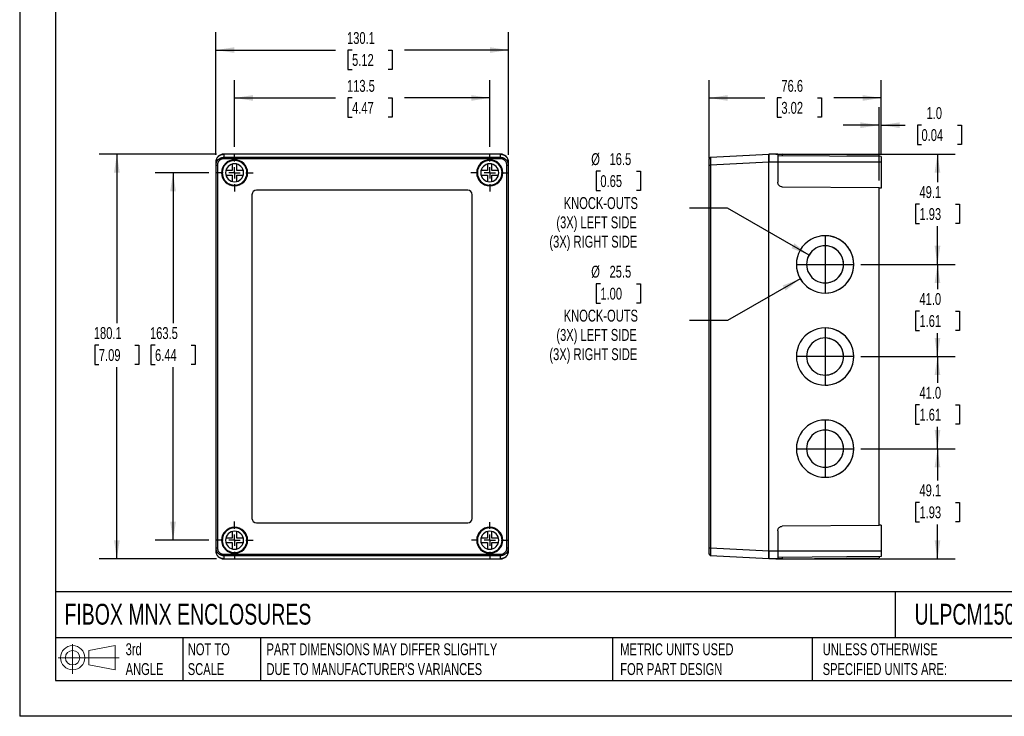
# Model space of a CAD drawing. Header units: millimetres. Extents: x 0 to 699, y 0 to 540.
# Tile 1 of 4: x 0 to 438, y 0 to 310. Entities that reach past the tile are written whole.
import ezdxf

# ---------------------------------------------------------------- set-up
doc = ezdxf.new("R2010")
doc.units = ezdxf.units.MM
doc.header["$LTSCALE"] = 2.5
doc.linetypes.add('CENTERX2', pattern=[20.32, 12.7, -2.54, 2.54, -2.54])
doc.layers.add('CENTER', color=40, linetype='CENTERX2')
doc.layers.add('DIMENSIONS', color=140, linetype='Continuous', lineweight=25)
doc.layers.add('TEXT', color=140, linetype='Continuous', lineweight=25)
doc.styles.add('SLDTEXTSTYLE0', font='TXT', dxfattribs={"width": 0.7})
doc.dimstyles.new('SLDDIMSTYLE0', dxfattribs={"dimtxt": 5.39502, "dimasz": 8.255, "dimexe": 0, "dimexo": 0.0625, "dimgap": 1.348755, "dimtad": 0, "dimtih": 1, "dimtoh": 1, "dimdec": 1, "dimrnd": 1e-09, "dimzin": 12, "dimdsep": 46, "dimtxsty": 'SLDTEXTSTYLE0', "dimsah": 1, "dimcen": 0.09, "dimadec": 0, "dimazin": 3, "dimtfac": 1, "dimtdec": 1, "dimtofl": 0, "dimtmove": 0, "dimatfit": 3, "dimfxl": 0, "dimfrac": 2, "dimtolj": 1, "dimtzin": 12, "dimarcsym": 0})
doc.dimstyles.new('SLDDIMSTYLE1', dxfattribs={"dimtxt": 5.39502, "dimasz": 8.255, "dimexe": 0, "dimexo": 0.0625, "dimgap": 1.348755, "dimtad": 0, "dimtih": 1, "dimtoh": 1, "dimdec": 1, "dimrnd": 1e-09, "dimzin": 4, "dimdsep": 46, "dimtxsty": 'SLDTEXTSTYLE0', "dimsah": 1, "dimcen": 0.09, "dimadec": 0, "dimazin": 1, "dimtfac": 1, "dimtdec": 1, "dimtofl": 0, "dimtmove": 0, "dimatfit": 3, "dimfxl": 0, "dimfrac": 2, "dimtolj": 1, "dimtzin": 12, "dimarcsym": 0})
doc.dimstyles.new('SLDDIMSTYLE2', dxfattribs={"dimtxt": 5.39502, "dimasz": 8.255, "dimexe": 0, "dimexo": 0.0625, "dimgap": 1.348755, "dimtad": 0, "dimtih": 1, "dimtoh": 1, "dimdec": 1, "dimrnd": 1e-09, "dimzin": 4, "dimdsep": 46, "dimtxsty": 'SLDTEXTSTYLE0', "dimsah": 1, "dimcen": 0.09, "dimadec": 0, "dimazin": 1, "dimtfac": 1, "dimtdec": 1, "dimtmove": 0, "dimatfit": 0, "dimfxl": 0, "dimfrac": 2, "dimtolj": 1, "dimtzin": 12, "dimarcsym": 0})
doc.dimstyles.new('SLDDIMSTYLE3', dxfattribs={"dimtxt": 5.39502, "dimasz": 8.255, "dimexe": 0, "dimexo": 0.0625, "dimgap": 1.348755, "dimtad": 0, "dimtih": 1, "dimtoh": 1, "dimdec": 1, "dimrnd": 1e-09, "dimzin": 12, "dimdsep": 46, "dimtxsty": 'SLDTEXTSTYLE0', "dimsah": 1, "dimcen": 0, "dimadec": 0, "dimazin": 3, "dimtfac": 1, "dimtdec": 1, "dimtofl": 0, "dimtmove": 0, "dimatfit": 3, "dimfxl": 0, "dimfrac": 2, "dimtolj": 1, "dimtzin": 12, "dimarcsym": 0})

# ---------------------------------------------------------------- blocks, each defined once
blk = doc.blocks.new('Block11')
at = {"color": 7, "linetype": 'Continuous', "lineweight": 18}
for p, q in [((6.47, 13.28), (6.47, 0)), ((13.7, 10.42), (25.44, 12.58)), ((13.7, 3.99), (13.7, 10.42)), ((25.44, 12.58), (25.44, 1.83)), ((0, 7.2), (27.18, 7.2)), ((13.7, 3.99), (25.44, 1.83))]:
    blk.add_line(p, q, dxfattribs=at)
for radius in [5.38, 3.21]:
    blk.add_circle((6.47, 7.2), radius, dxfattribs=at)
blk = doc.blocks.new('Block12')
at = {"color": 7, "linetype": 'Continuous'}
blk.add_blockref('Block11', (0, 0), dxfattribs=at)
blk = doc.blocks.new('_D')
at = {"layer": 'DIMENSIONS'}
for p, q in [((95.58, 253.36), (95.58, 283.08)), ((209.08, 253.36), (209.08, 283.08)), ((95.58, 275.14), (140.53, 275.14)), ((147.84, 275.14), (146.03, 275.14)), ((146.03, 275.14), (146.03, 266.57)), ((163.87, 275.14), (165.68, 275.14)), ((165.68, 275.14), (165.68, 266.57)), ((209.08, 275.14), (171.18, 275.14)), ((146.03, 266.57), (147.84, 266.57)), ((165.68, 266.57), (163.87, 266.57))]:
    blk.add_line(p, q, dxfattribs=at)
for points in [[(95.58, 275.14), (103.84, 273.87), (103.84, 276.41)], [(209.08, 275.14), (200.83, 276.41), (200.83, 273.87)]]:
    blk.add_solid(points, dxfattribs=at)
at = {"layer": 'DIMENSIONS', "char_height": 5.292, "attachment_point": 1, "style": 'SLDTEXTSTYLE0'}
for s, insert in [('113.5', (145.59, 283.17)), ('4.47', (147.84, 273.39))]:
    blk.add_mtext(s, dxfattribs=dict(at, insert=insert))
blk = doc.blocks.new('_D_1')
at = {"layer": 'DIMENSIONS'}
for p, q in [((87.28, 249.82), (87.28, 304.38)), ((217.38, 249.82), (217.38, 304.38)), ((87.28, 296.45), (140.53, 296.45)), ((147.84, 296.45), (146.03, 296.45)), ((146.03, 296.45), (146.03, 287.87)), ((163.87, 296.45), (165.68, 296.45)), ((165.68, 296.45), (165.68, 287.87)), ((217.38, 296.45), (171.18, 296.45)), ((146.03, 287.87), (147.84, 287.87)), ((165.68, 287.87), (163.87, 287.87))]:
    blk.add_line(p, q, dxfattribs=at)
for points in [[(87.28, 296.45), (95.54, 295.18), (95.54, 297.72)], [(217.38, 296.45), (209.13, 297.72), (209.13, 295.18)]]:
    blk.add_solid(points, dxfattribs=at)
at = {"layer": 'DIMENSIONS', "char_height": 5.292, "attachment_point": 1, "style": 'SLDTEXTSTYLE0'}
for s, insert in [('130.1', (145.59, 304.47)), ('5.12', (147.84, 294.69))]:
    blk.add_mtext(s, dxfattribs=dict(at, insert=insert))
blk = doc.blocks.new('_D_2')
at = {"layer": 'DIMENSIONS'}
for p, q in [((84.07, 241.84), (60.29, 241.84)), ((68.22, 241.84), (68.22, 174.93)), ((60.21, 165.14), (58.4, 165.14)), ((58.4, 165.14), (58.4, 156.57)), ((76.24, 165.14), (78.05, 165.14)), ((78.05, 165.14), (78.05, 156.57)), ((58.4, 156.57), (60.21, 156.57)), ((68.22, 78.34), (68.22, 155.36)), ((78.05, 156.57), (76.24, 156.57)), ((84.07, 78.34), (60.29, 78.34))]:
    blk.add_line(p, q, dxfattribs=at)
for points in [[(68.22, 241.84), (66.95, 233.59), (69.49, 233.59)], [(68.22, 78.34), (69.49, 86.6), (66.95, 86.6)]]:
    blk.add_solid(points, dxfattribs=at)
at = {"layer": 'DIMENSIONS', "char_height": 5.292, "attachment_point": 1, "style": 'SLDTEXTSTYLE0'}
for s, insert in [('163.5', (57.96, 173.17)), ('6.44', (60.21, 163.39))]:
    blk.add_mtext(s, dxfattribs=dict(at, insert=insert))
blk = doc.blocks.new('_D_3')
at = {"layer": 'DIMENSIONS'}
for p, q in [((87.61, 250.14), (35.29, 250.14)), ((43.23, 250.14), (43.23, 174.93)), ((35.21, 165.14), (33.4, 165.14)), ((33.4, 165.14), (33.4, 156.57)), ((51.24, 165.14), (53.05, 165.14)), ((53.05, 165.14), (53.05, 156.57)), ((33.4, 156.57), (35.21, 156.57)), ((43.23, 70.04), (43.23, 155.36)), ((53.05, 156.57), (51.24, 156.57)), ((87.61, 70.04), (35.29, 70.04))]:
    blk.add_line(p, q, dxfattribs=at)
for points in [[(43.23, 250.14), (41.96, 241.89), (44.5, 241.89)], [(43.23, 70.04), (44.5, 78.3), (41.96, 78.3)]]:
    blk.add_solid(points, dxfattribs=at)
at = {"layer": 'DIMENSIONS', "char_height": 5.292, "attachment_point": 1, "style": 'SLDTEXTSTYLE0'}
for s, insert in [('180.1', (32.97, 173.17)), ('7.09', (35.21, 163.39))]:
    blk.add_mtext(s, dxfattribs=dict(at, insert=insert))
blk = doc.blocks.new('SW_CENTERMARKSYMBOL_0')
at = {"layer": 'CENTER', "color": 0}
for p, q in [((0, 5.08), (0, 8.34)), ((-5.08, 0), (-8.34, 0)), ((0, 0), (-2.54, 0)), ((0, 0), (0, 2.54)), ((0, 0), (0, -2.54)), ((0, 0), (2.54, 0)), ((5.08, 0), (8.34, 0)), ((0, -5.08), (0, -8.34))]:
    blk.add_line(p, q, dxfattribs=at)
blk = doc.blocks.new('SW_CENTERMARKSYMBOL_1')
at = {"layer": 'CENTER', "color": 0}
for p, q in [((0, 5.08), (0, 8.34)), ((-5.08, 0), (-8.34, 0)), ((0, 0), (-2.54, 0)), ((0, 0), (0, 2.54)), ((0, 0), (0, -2.54)), ((0, 0), (2.54, 0)), ((5.08, 0), (8.34, 0)), ((0, -5.08), (0, -8.34))]:
    blk.add_line(p, q, dxfattribs=at)
blk = doc.blocks.new('SW_CENTERMARKSYMBOL_2')
at = {"layer": 'CENTER', "color": 0}
for p, q in [((0, 5.08), (0, 8.04)), ((-5.08, 0), (-8.04, 0)), ((0, 0), (-2.54, 0)), ((0, 0), (0, 2.54)), ((0, 0), (0, -2.54)), ((0, 0), (2.54, 0)), ((5.08, 0), (8.04, 0)), ((0, -5.08), (0, -8.04))]:
    blk.add_line(p, q, dxfattribs=at)
blk = doc.blocks.new('SW_CENTERMARKSYMBOL_3')
at = {"layer": 'CENTER', "color": 0}
for p, q in [((0, 5.08), (0, 8.34)), ((-5.08, 0), (-8.34, 0)), ((0, 0), (-2.54, 0)), ((0, 0), (0, 2.54)), ((0, 0), (0, -2.54)), ((0, 0), (2.54, 0)), ((5.08, 0), (8.34, 0)), ((0, -5.08), (0, -8.34))]:
    blk.add_line(p, q, dxfattribs=at)
blk = doc.blocks.new('_D_4')
at = {"layer": 'DIMENSIONS'}
for p, q in [((336.4, 250.14), (416.16, 250.14)), ((408.23, 250.14), (408.23, 237.67)), ((400.21, 227.89), (398.4, 227.89)), ((398.4, 227.89), (398.4, 219.31)), ((416.24, 227.89), (418.05, 227.89)), ((418.05, 227.89), (418.05, 219.31)), ((398.4, 219.31), (400.21, 219.31)), ((418.05, 219.31), (416.24, 219.31)), ((408.23, 201.09), (408.23, 218.1)), ((374.16, 201.09), (416.16, 201.09))]:
    blk.add_line(p, q, dxfattribs=at)
for points in [[(408.23, 250.14), (406.96, 241.89), (409.5, 241.89)], [(408.23, 201.09), (409.5, 209.35), (406.96, 209.35)]]:
    blk.add_solid(points, dxfattribs=at)
at = {"layer": 'DIMENSIONS', "char_height": 5.292, "attachment_point": 1, "style": 'SLDTEXTSTYLE0'}
for s, insert in [('49.1', (400.21, 235.91)), ('1.93', (400.21, 226.13))]:
    blk.add_mtext(s, dxfattribs=dict(at, insert=insert))
blk = doc.blocks.new('_D_5')
at = {"layer": 'DIMENSIONS'}
for p, q in [((374.16, 201.09), (416.16, 201.09)), ((408.23, 201.09), (408.23, 190.09)), ((400.21, 180.31), (398.4, 180.31)), ((398.4, 180.31), (398.4, 171.73)), ((416.24, 180.31), (418.05, 180.31)), ((418.05, 180.31), (418.05, 171.73)), ((398.4, 171.73), (400.21, 171.73)), ((418.05, 171.73), (416.24, 171.73)), ((408.23, 160.09), (408.23, 170.52)), ((374.16, 160.09), (416.16, 160.09))]:
    blk.add_line(p, q, dxfattribs=at)
for points in [[(408.23, 201.09), (406.96, 192.84), (409.5, 192.84)], [(408.23, 160.09), (409.5, 168.35), (406.96, 168.35)]]:
    blk.add_solid(points, dxfattribs=at)
at = {"layer": 'DIMENSIONS', "char_height": 5.292, "attachment_point": 1, "style": 'SLDTEXTSTYLE0'}
for s, insert in [('41.0', (400.21, 188.34)), ('1.61', (400.21, 178.55))]:
    blk.add_mtext(s, dxfattribs=dict(at, insert=insert))
blk = doc.blocks.new('_D_6')
at = {"layer": 'DIMENSIONS'}
for p, q in [((374.16, 160.09), (416.16, 160.09)), ((408.23, 160.09), (408.23, 148.37)), ((400.21, 138.58), (398.4, 138.58)), ((398.4, 138.58), (398.4, 130.01)), ((416.24, 138.58), (418.05, 138.58)), ((418.05, 138.58), (418.05, 130.01)), ((398.4, 130.01), (400.21, 130.01)), ((408.23, 119.09), (408.23, 128.8)), ((418.05, 130.01), (416.24, 130.01)), ((374.16, 119.09), (416.16, 119.09))]:
    blk.add_line(p, q, dxfattribs=at)
for points in [[(408.23, 160.09), (406.96, 151.84), (409.5, 151.84)], [(408.23, 119.09), (409.5, 127.35), (406.96, 127.35)]]:
    blk.add_solid(points, dxfattribs=at)
at = {"layer": 'DIMENSIONS', "char_height": 5.292, "attachment_point": 1, "style": 'SLDTEXTSTYLE0'}
for s, insert in [('41.0', (400.21, 146.61)), ('1.61', (400.21, 136.83))]:
    blk.add_mtext(s, dxfattribs=dict(at, insert=insert))
blk = doc.blocks.new('_D_7')
at = {"layer": 'DIMENSIONS'}
for p, q in [((374.16, 119.09), (416.16, 119.09)), ((408.23, 119.09), (408.23, 104.96)), ((400.21, 95.18), (398.4, 95.18)), ((398.4, 95.18), (398.4, 86.61)), ((416.24, 95.18), (418.05, 95.18)), ((418.05, 95.18), (418.05, 86.61)), ((398.4, 86.61), (400.21, 86.61)), ((408.23, 70.04), (408.23, 85.4)), ((418.05, 86.61), (416.24, 86.61)), ((336.4, 70.04), (416.16, 70.04))]:
    blk.add_line(p, q, dxfattribs=at)
for points in [[(408.23, 119.09), (406.96, 110.84), (409.5, 110.84)], [(408.23, 70.04), (409.5, 78.3), (406.96, 78.3)]]:
    blk.add_solid(points, dxfattribs=at)
at = {"layer": 'DIMENSIONS', "char_height": 5.292, "attachment_point": 1, "style": 'SLDTEXTSTYLE0'}
for s, insert in [('49.1', (400.21, 103.21)), ('1.93', (400.21, 93.43))]:
    blk.add_mtext(s, dxfattribs=dict(at, insert=insert))
blk = doc.blocks.new('_D_8')
at = {"layer": 'DIMENSIONS'}
for p, q in [((382.23, 238.42), (382.23, 270.97)), ((383.23, 249.82), (383.23, 270.97)), ((382.23, 263.03), (366.35, 263.03)), ((383.23, 263.03), (393.8, 263.03)), ((401.11, 263.03), (399.3, 263.03)), ((399.3, 263.03), (399.3, 254.45)), ((417.14, 263.03), (418.96, 263.03)), ((418.96, 263.03), (418.96, 254.45)), ((399.3, 254.45), (401.11, 254.45)), ((418.96, 254.45), (417.14, 254.45))]:
    blk.add_line(p, q, dxfattribs=at)
for points in [[(382.23, 263.03), (373.97, 264.3), (373.97, 261.76)], [(383.23, 263.03), (391.48, 261.76), (391.48, 264.3)]]:
    blk.add_solid(points, dxfattribs=at)
at = {"layer": 'DIMENSIONS', "char_height": 5.292, "attachment_point": 1, "style": 'SLDTEXTSTYLE0'}
for s, insert in [('1.0', (403.36, 271.06)), ('0.04', (401.11, 261.28))]:
    blk.add_mtext(s, dxfattribs=dict(at, insert=insert))
blk = doc.blocks.new('_D_9')
at = {"layer": 'DIMENSIONS'}
for p, q in [((306.63, 248.4), (306.63, 283.08)), ((383.23, 249.82), (383.23, 283.08)), ((306.63, 275.14), (331.49, 275.14)), ((338.8, 275.14), (336.98, 275.14)), ((336.98, 275.14), (336.98, 266.57)), ((354.83, 275.14), (356.64, 275.14)), ((356.64, 275.14), (356.64, 266.57)), ((383.23, 275.14), (362.14, 275.14)), ((336.98, 266.57), (338.8, 266.57)), ((356.64, 266.57), (354.83, 266.57))]:
    blk.add_line(p, q, dxfattribs=at)
for points in [[(306.63, 275.14), (314.88, 273.87), (314.88, 276.41)], [(383.23, 275.14), (374.97, 276.41), (374.97, 273.87)]]:
    blk.add_solid(points, dxfattribs=at)
at = {"layer": 'DIMENSIONS', "char_height": 5.292, "attachment_point": 1, "style": 'SLDTEXTSTYLE0'}
for s, insert in [('76.6', (338.8, 283.17)), ('3.02', (338.8, 273.39))]:
    blk.add_mtext(s, dxfattribs=dict(at, insert=insert))
blk = doc.blocks.new('_D_10')
at = {"layer": 'DIMENSIONS'}
for p, q in [((258.29, 242.54), (256.48, 242.54)), ((256.48, 242.54), (256.48, 233.97)), ((274.32, 242.54), (276.14, 242.54)), ((276.14, 242.54), (276.14, 233.97)), ((256.48, 233.97), (258.29, 233.97)), ((276.14, 233.97), (274.32, 233.97)), ((314.86, 226.13), (297.87, 226.13)), ((351.09, 205.22), (314.86, 226.13))]:
    blk.add_line(p, q, dxfattribs=at)
blk.add_arc((358.23, 201.09), 8.25, 106.1049, 158.9501, dxfattribs=at)
blk.add_solid([(351.09, 205.22), (344.57, 210.44), (343.3, 208.24)], dxfattribs=at)
at = {"layer": 'DIMENSIONS', "attachment_point": 1, "style": 'SLDTEXTSTYLE0'}
for s, insert, char_height in [('%%c', (254.22, 250.57), 5.292), ('16.5', (262.37, 250.57), 5.292), ('0.65', (258.29, 240.79), 5.292), ('KNOCK-OUTS', (241.99, 231), 5.292), ('(3X) LEFT SIDE', (238.72, 222.43), 5.2917), ('(3X) RIGHT SIDE', (235.61, 213.86), 5.2917)]:
    blk.add_mtext(s, dxfattribs=dict(at, insert=insert, char_height=char_height))
blk = doc.blocks.new('_D_11')
at = {"layer": 'DIMENSIONS'}
for p, q in [((347.19, 194.72), (314.86, 176.05)), ((258.29, 192.46), (256.48, 192.46)), ((256.48, 192.46), (256.48, 183.89)), ((274.32, 192.46), (276.14, 192.46)), ((276.14, 192.46), (276.14, 183.89)), ((256.48, 183.89), (258.29, 183.89)), ((276.14, 183.89), (274.32, 183.89)), ((314.86, 176.05), (297.87, 176.05))]:
    blk.add_line(p, q, dxfattribs=at)
blk.add_arc((358.23, 201.09), 12.75, 193.9839, 241.9053, dxfattribs=at)
blk.add_solid([(347.19, 194.72), (339.41, 191.69), (340.68, 189.49)], dxfattribs=at)
at = {"layer": 'DIMENSIONS', "attachment_point": 1, "style": 'SLDTEXTSTYLE0'}
for s, insert, char_height in [('%%c', (254.22, 200.49), 5.292), ('25.5', (262.37, 200.49), 5.292), ('1.00', (258.29, 190.71), 5.292), ('KNOCK-OUTS', (241.99, 180.93), 5.292), ('(3X) LEFT SIDE', (238.72, 172.35), 5.2917), ('(3X) RIGHT SIDE', (235.61, 163.78), 5.2917)]:
    blk.add_mtext(s, dxfattribs=dict(at, insert=insert, char_height=char_height))

msp = doc.modelspace()

# ---------------------------------------------------------------- linework, layer by layer
at = {"color": 7, "linetype": 'Continuous'}
for p in [(0.01, 539.76), (698.51, 0.01)]:
    msp.add_line(p, (0.01, 0.01), dxfattribs=at)
for p, q in [((213.88, 250.14), (90.78, 250.14)), ((90.83, 250.09), (90.83, 248.73)), ((213.83, 250.09), (90.83, 250.09)), ((213.83, 248.73), (213.83, 250.09)), ((307.26, 248.73), (333.23, 250.09)), ((333.23, 246.64), (333.23, 250.14)), ((337.23, 250.11), (333.23, 250.14)), ((337.23, 250.11), (337.23, 246.64)), ((339.21, 250.09), (339.21, 249.42)), ((382.23, 249.71), (339.21, 250.09)), ((382.23, 249.05), (382.23, 249.71)), ((87.28, 246.64), (87.28, 73.54)), ((87.33, 245.23), (87.33, 246.59)), ((90.83, 248.73), (90.83, 248.1)), ((90.83, 248.73), (213.83, 248.73)), ((213.83, 248.1), (90.83, 248.1)), ((94.58, 245.72), (94.58, 242.84)), ((96.58, 242.84), (96.58, 245.72)), ((208.08, 245.72), (208.08, 242.84)), ((210.08, 242.84), (210.08, 245.72)), ((213.83, 248.1), (213.83, 248.73)), ((217.33, 246.59), (217.33, 245.23)), ((217.38, 73.54), (217.38, 246.64)), ((307.26, 248.73), (306.63, 248.1)), ((333.23, 246.59), (307.29, 245.23)), ((333.23, 73.54), (333.23, 246.64)), ((337.23, 246.64), (333.23, 246.64)), ((383.23, 249.04), (337.23, 249.44)), ((337.23, 246.64), (337.23, 237.62)), ((383.23, 246.64), (337.23, 246.64)), ((383.23, 249.04), (383.23, 246.64)), ((383.23, 246.64), (383.23, 235.06)), ((87.33, 245.23), (87.97, 245.23)), ((87.33, 74.96), (87.33, 245.23)), ((87.97, 245.23), (87.97, 74.96)), ((94.58, 242.84), (91.71, 242.84)), ((99.46, 242.84), (96.58, 242.84)), ((208.08, 242.84), (205.21, 242.84)), ((212.96, 242.84), (210.08, 242.84)), ((216.7, 74.96), (216.7, 245.23)), ((216.7, 245.23), (217.33, 245.23)), ((217.33, 245.23), (217.33, 74.96)), ((306.63, 245.23), (307.29, 245.23)), ((306.63, 74.96), (306.63, 245.23)), ((307.29, 245.23), (307.29, 74.96)), ((91.71, 240.84), (94.58, 240.84)), ((94.58, 240.84), (94.58, 237.97)), ((96.58, 240.84), (99.46, 240.84)), ((96.58, 237.97), (96.58, 240.84)), ((205.21, 240.84), (208.08, 240.84)), ((208.08, 240.84), (208.08, 237.97)), ((210.08, 240.84), (212.96, 240.84)), ((210.08, 237.97), (210.08, 240.84)), ((199.33, 234.09), (105.33, 234.09)), ((339.21, 235.62), (382.23, 235.25)), ((382.23, 84.93), (382.23, 235.25)), ((383.23, 235.06), (382.23, 235.05)), ((103.33, 232.09), (103.33, 88.09)), ((201.33, 88.09), (201.33, 232.09)), ((366.48, 201.09), (366.48, 201.09)), ((370.98, 201.09), (370.98, 201.09)), ((366.48, 160.09), (366.48, 160.09)), ((370.98, 160.09), (370.98, 160.09)), ((366.48, 119.09), (366.48, 119.09)), ((370.98, 119.09), (370.98, 119.09)), ((105.33, 86.09), (199.33, 86.09)), ((382.23, 84.93), (339.21, 84.56)), ((383.23, 85.13), (382.23, 85.13)), ((383.23, 85.13), (383.23, 73.54)), ((94.58, 79.34), (91.71, 79.34)), ((94.58, 82.22), (94.58, 79.34)), ((96.58, 79.34), (96.58, 82.22)), ((99.46, 79.34), (96.58, 79.34)), ((208.08, 79.34), (205.21, 79.34)), ((208.08, 82.22), (208.08, 79.34)), ((210.08, 79.34), (210.08, 82.22)), ((212.96, 79.34), (210.08, 79.34)), ((337.23, 82.56), (337.23, 73.54)), ((87.33, 74.96), (87.97, 74.96)), ((87.33, 73.6), (87.33, 74.96)), ((91.71, 77.34), (94.58, 77.34)), ((94.58, 77.34), (94.58, 74.47)), ((96.58, 77.34), (99.46, 77.34)), ((96.58, 74.47), (96.58, 77.34)), ((205.21, 77.34), (208.08, 77.34)), ((208.08, 77.34), (208.08, 74.47)), ((210.08, 77.34), (212.96, 77.34)), ((210.08, 74.47), (210.08, 77.34)), ((216.7, 74.96), (217.33, 74.96)), ((217.33, 74.96), (217.33, 73.6)), ((306.63, 74.96), (307.29, 74.96)), ((307.29, 74.96), (333.23, 73.6)), ((90.83, 72.09), (213.83, 72.09)), ((90.83, 71.45), (90.83, 72.09)), ((213.83, 71.45), (90.83, 71.45)), ((90.83, 71.45), (90.83, 70.09)), ((90.83, 70.09), (213.83, 70.09)), ((213.83, 72.09), (213.83, 71.45)), ((213.83, 70.09), (213.83, 71.45)), ((306.63, 72.09), (307.26, 71.45)), ((333.23, 70.09), (307.26, 71.45)), ((337.23, 73.54), (333.23, 73.54)), ((333.23, 70.04), (333.23, 73.54)), ((337.23, 70.08), (333.23, 70.04)), ((337.23, 73.54), (337.23, 70.08)), ((383.23, 73.54), (337.23, 73.54)), ((383.23, 71.14), (337.23, 70.74)), ((339.21, 70.76), (339.21, 70.09)), ((339.21, 70.09), (382.23, 70.47)), ((382.23, 71.13), (382.23, 70.47)), ((383.23, 73.54), (383.23, 71.14)), ((90.78, 70.04), (213.88, 70.04))]:
    msp.add_line(p, q)
for centre, radius, start, end in [((90.78, 246.64), 3.5, 90, 180), ((213.88, 246.64), 3.5, 0, 90), ((95.58, 241.84), 5.8, 90, 270), ((95.58, 241.84), 5.5, 90, 270), ((95.58, 241.84), 4, 90, 270), ((95.58, 241.84), 5.8, 270, 90), ((95.58, 241.84), 5.5, 270, 90), ((95.58, 241.84), 4, 270, 90), ((209.08, 241.84), 5.8, 90, 270), ((209.08, 241.84), 5.5, 90, 270), ((209.08, 241.84), 4, 90, 270), ((209.08, 241.84), 5.8, 270, 90), ((209.08, 241.84), 5.5, 270, 90), ((209.08, 241.84), 4, 270, 90), ((105.33, 232.09), 2, 90, 180), ((199.33, 232.09), 2, 0, 90), ((358.23, 201.09), 12.75, 359.9983, 180.0017), ((358.23, 201.09), 12.75, 359.9989, 89.999), ((358.23, 201.09), 8.25, 359.9983, 180.0017), ((358.23, 201.09), 8.25, 359.999, 89.9988), ((358.23, 201.09), 12.75, 179.9983, 0.0017), ((358.23, 201.09), 8.25, 179.9983, 0.0017), ((358.23, 201.09), 12.75, 270.001, 0.0011), ((358.23, 201.09), 8.25, 270.001, 0.0012), ((358.23, 160.09), 12.75, 359.9983, 180.0017), ((358.23, 160.09), 12.75, 359.9989, 89.999), ((358.23, 160.09), 8.25, 359.9983, 180.0017), ((358.23, 160.09), 8.25, 359.999, 89.9988), ((358.23, 160.09), 12.75, 179.9983, 0.0017), ((358.23, 160.09), 8.25, 179.9983, 0.0017), ((358.23, 160.09), 12.75, 270.001, 0.0011), ((358.23, 160.09), 8.25, 270.001, 0.0012), ((358.23, 119.09), 12.75, 359.9983, 180.0017), ((358.23, 119.09), 12.75, 359.9989, 89.999), ((358.23, 119.09), 8.25, 359.9983, 180.0017), ((358.23, 119.09), 8.25, 359.999, 89.9988), ((358.23, 119.09), 12.75, 179.9983, 0.0017), ((358.23, 119.09), 8.25, 179.9983, 0.0017), ((358.23, 119.09), 12.75, 270.001, 0.0011), ((358.23, 119.09), 8.25, 270.001, 0.0012), ((105.33, 88.09), 2, 180, 270), ((199.33, 88.09), 2, 270, 0), ((95.58, 78.34), 5.8, 90, 270), ((95.58, 78.34), 5.5, 90, 270), ((95.58, 78.34), 5.8, 270, 90), ((95.58, 78.34), 5.5, 270, 90), ((209.08, 78.34), 5.8, 90, 270), ((209.08, 78.34), 5.5, 90, 270), ((209.08, 78.34), 5.8, 270, 90), ((209.08, 78.34), 5.5, 270, 90), ((95.58, 78.34), 4, 90, 270), ((95.58, 78.34), 4, 270, 90), ((209.08, 78.34), 4, 90, 270), ((209.08, 78.34), 4, 270, 90), ((90.78, 73.54), 3.5, 180, 270), ((213.88, 73.54), 3.5, 270, 0)]:
    msp.add_arc(centre, radius, start, end)
for points, knots in [([(87.33, 246.59), (87.33, 247), (87.41, 247.45), (87.75, 248.31), (88.02, 248.72), (88.7, 249.41), (89.11, 249.68), (89.98, 250.02), (90.42, 250.09), (90.83, 250.09)], [0, 0, 0, 0, 0.25, 0.25, 0.5, 0.5, 0.75, 0.75, 1, 1, 1, 1]), ([(213.83, 250.09), (214.25, 250.09), (214.69, 250.02), (215.55, 249.68), (215.97, 249.41), (216.65, 248.72), (216.92, 248.31), (217.26, 247.45), (217.33, 247), (217.33, 246.59)], [0, 0, 0, 0, 0.25, 0.25, 0.5, 0.5, 0.75, 0.75, 1, 1, 1, 1]), ([(333.23, 250.09), (333.23, 250.09), (333.23, 250.02), (333.23, 249.68), (333.23, 249.41), (333.23, 248.72), (333.23, 248.31), (333.23, 247.45), (333.23, 247), (333.23, 246.59)], [0, 0, 0, 0, 0.25, 0.25, 0.5, 0.5, 0.75, 0.75, 1, 1, 1, 1]), ([(337.23, 250.11), (337.23, 250.11), (337.27, 250.11), (337.46, 250.11), (337.61, 250.1), (338, 250.1), (338.23, 250.1), (338.72, 250.09), (338.98, 250.09), (339.21, 250.09)], [0, 0, 0, 0, 0.25, 0.25, 0.5, 0.5, 0.75, 0.75, 1, 1, 1, 1]), ([(87.33, 245.23), (87.33, 245.29), (87.34, 245.4), (87.35, 245.58), (87.37, 245.75), (87.4, 245.92), (87.44, 246.08), (87.48, 246.24), (87.53, 246.4), (87.59, 246.55), (87.66, 246.7), (87.73, 246.84), (87.8, 246.98), (87.88, 247.11), (87.97, 247.24), (88.05, 247.36), (88.15, 247.48), (88.24, 247.59), (88.34, 247.69), (88.45, 247.79), (88.55, 247.88), (88.66, 247.97), (88.77, 248.05), (88.88, 248.13), (88.99, 248.2), (89.1, 248.27), (89.21, 248.33), (89.32, 248.39), (89.44, 248.44), (89.55, 248.49), (89.66, 248.53), (89.78, 248.57), (89.89, 248.6), (90, 248.63), (90.11, 248.66), (90.22, 248.68), (90.32, 248.69), (90.43, 248.71), (90.53, 248.72), (90.63, 248.73), (90.73, 248.73), (90.8, 248.73), (90.83, 248.73)], [0, 0, 0, 0, 0.0321183, 0.0638714, 0.0952593, 0.1262819, 0.1569393, 0.1872315, 0.2171585, 0.2467203, 0.2759169, 0.3047484, 0.3332148, 0.361316, 0.3890521, 0.4164231, 0.4434291, 0.4700699, 0.4963458, 0.5222566, 0.5478024, 0.5729833, 0.5977991, 0.6222501, 0.6463361, 0.6700573, 0.6934136, 0.7164051, 0.7390318, 0.7612937, 0.7831909, 0.8047234, 0.8258913, 0.8466945, 0.8671332, 0.8872073, 0.906917, 0.9262622, 0.9452431, 0.9638596, 0.9821119, 1, 1, 1, 1]), ([(90.83, 248.1), (90.78, 248.1), (90.67, 248.1), (90.51, 248.09), (90.36, 248.07), (90.2, 248.04), (90.04, 248), (89.89, 247.94), (89.61, 247.84), (89.23, 247.63), (88.8, 247.27), (88.44, 246.83), (88.21, 246.42), (88.08, 246.06), (88.01, 245.79), (87.97, 245.51), (87.97, 245.32), (87.97, 245.23)], [0, 0, 0, 0, 0.035526, 0.070917, 0.106313, 0.141856, 0.177682, 0.213928, 0.250723, 0.374254, 0.499821, 0.625151, 0.749042, 0.813022, 0.875687, 0.937764, 1, 1, 1, 1]), ([(213.83, 248.73), (213.9, 248.73), (214.03, 248.73), (214.22, 248.71), (214.42, 248.68), (214.63, 248.64), (214.84, 248.59), (215.05, 248.51), (215.27, 248.43), (215.49, 248.32), (215.7, 248.2), (215.91, 248.05), (216.12, 247.89), (216.31, 247.71), (216.5, 247.5), (216.68, 247.28), (216.84, 247.04), (216.98, 246.77), (217.1, 246.49), (217.2, 246.2), (217.28, 245.89), (217.32, 245.56), (217.33, 245.34), (217.33, 245.23)], [0, 0, 0, 0, 0.03439, 0.070101, 0.107134, 0.145489, 0.185166, 0.226166, 0.268489, 0.312135, 0.357105, 0.403398, 0.451014, 0.499955, 0.550219, 0.601807, 0.654719, 0.708956, 0.764516, 0.821401, 0.879609, 0.939143, 1, 1, 1, 1]), ([(216.7, 245.23), (216.7, 245.28), (216.7, 245.39), (216.69, 245.55), (216.67, 245.71), (216.64, 245.86), (216.6, 246.02), (216.55, 246.18), (216.44, 246.45), (216.23, 246.83), (215.87, 247.26), (215.43, 247.63), (215.02, 247.86), (214.67, 247.99), (214.39, 248.06), (214.11, 248.1), (213.93, 248.1), (213.83, 248.1)], [0, 0, 0, 0, 0.035575, 0.071014, 0.106457, 0.142045, 0.177914, 0.2142, 0.251032, 0.374655, 0.500253, 0.625552, 0.749351, 0.813265, 0.875855, 0.937849, 1, 1, 1, 1]), ([(306.63, 245.23), (306.63, 245.28), (306.63, 245.39), (306.63, 245.55), (306.63, 245.71), (306.63, 245.86), (306.63, 246.02), (306.63, 246.18), (306.63, 246.45), (306.63, 246.83), (306.63, 247.26), (306.63, 247.63), (306.63, 247.86), (306.63, 247.99), (306.63, 248.06), (306.63, 248.1), (306.63, 248.1), (306.63, 248.1)], [0, 0, 0, 0, 0.035575, 0.071014, 0.106457, 0.142045, 0.177914, 0.2142, 0.251032, 0.374655, 0.500253, 0.625552, 0.749351, 0.813265, 0.875855, 0.937849, 1, 1, 1, 1]), ([(307.26, 248.73), (307.26, 248.73), (307.26, 248.73), (307.26, 248.71), (307.26, 248.68), (307.26, 248.64), (307.26, 248.59), (307.26, 248.51), (307.26, 248.43), (307.26, 248.32), (307.26, 248.2), (307.26, 248.05), (307.26, 247.89), (307.27, 247.71), (307.27, 247.5), (307.27, 247.28), (307.27, 247.04), (307.28, 246.77), (307.28, 246.49), (307.28, 246.2), (307.29, 245.89), (307.29, 245.56), (307.29, 245.34), (307.29, 245.23)], [0, 0, 0, 0, 0.03439, 0.070101, 0.107134, 0.145489, 0.185166, 0.226166, 0.268489, 0.312135, 0.357105, 0.403398, 0.451014, 0.499955, 0.550219, 0.601807, 0.654719, 0.708956, 0.764516, 0.821401, 0.879609, 0.939143, 1, 1, 1, 1]), ([(339.21, 235.62), (338.98, 235.63), (338.72, 235.67), (338.23, 235.87), (338, 236.02), (337.61, 236.41), (337.46, 236.65), (337.27, 237.14), (337.23, 237.39), (337.23, 237.62)], [0, 0, 0, 0, 0.25, 0.25, 0.5, 0.5, 0.75, 0.75, 1, 1, 1, 1]), ([(337.23, 82.56), (337.23, 82.79), (337.27, 83.05), (337.46, 83.54), (337.61, 83.77), (338, 84.16), (338.23, 84.32), (338.72, 84.51), (338.98, 84.56), (339.21, 84.56)], [0, 0, 0, 0, 0.25, 0.25, 0.5, 0.5, 0.75, 0.75, 1, 1, 1, 1]), ([(90.83, 71.45), (90.77, 71.45), (90.64, 71.46), (90.45, 71.47), (90.24, 71.5), (90.04, 71.54), (89.83, 71.6), (89.61, 71.67), (89.4, 71.76), (89.18, 71.86), (88.97, 71.99), (88.76, 72.13), (88.55, 72.3), (88.35, 72.48), (88.17, 72.68), (87.99, 72.91), (87.83, 73.15), (87.69, 73.41), (87.57, 73.69), (87.47, 73.99), (87.39, 74.3), (87.34, 74.62), (87.34, 74.84), (87.33, 74.96)], [0, 0, 0, 0, 0.034387, 0.070095, 0.107126, 0.145479, 0.185154, 0.226153, 0.268475, 0.31212, 0.357089, 0.403382, 0.450999, 0.499939, 0.550204, 0.601793, 0.654706, 0.708944, 0.764506, 0.821393, 0.879604, 0.93914, 1, 1, 1, 1]), ([(87.97, 74.96), (87.97, 74.9), (87.97, 74.8), (87.98, 74.64), (88, 74.48), (88.03, 74.32), (88.07, 74.16), (88.12, 74.01), (88.23, 73.73), (88.44, 73.35), (88.8, 72.92), (89.23, 72.56), (89.65, 72.33), (90, 72.2), (90.28, 72.13), (90.55, 72.09), (90.74, 72.09), (90.83, 72.09)], [0, 0, 0, 0, 0.035575, 0.071014, 0.106457, 0.142045, 0.177914, 0.2142, 0.251032, 0.374655, 0.500253, 0.625552, 0.749351, 0.813265, 0.875855, 0.937849, 1, 1, 1, 1]), ([(213.83, 72.09), (213.89, 72.09), (213.99, 72.09), (214.15, 72.1), (214.31, 72.12), (214.47, 72.15), (214.63, 72.19), (214.78, 72.24), (215.06, 72.35), (215.43, 72.56), (215.87, 72.92), (216.23, 73.35), (216.46, 73.77), (216.59, 74.12), (216.66, 74.4), (216.7, 74.68), (216.7, 74.86), (216.7, 74.96)], [0, 0, 0, 0, 0.035526, 0.070917, 0.106313, 0.141856, 0.177682, 0.213928, 0.250723, 0.374254, 0.499821, 0.625151, 0.749042, 0.813022, 0.875687, 0.937764, 1, 1, 1, 1]), ([(217.33, 74.96), (217.33, 74.9), (217.33, 74.78), (217.32, 74.61), (217.3, 74.43), (217.27, 74.27), (217.23, 74.1), (217.19, 73.94), (217.13, 73.78), (217.08, 73.63), (217.01, 73.49), (216.94, 73.34), (216.87, 73.21), (216.79, 73.07), (216.7, 72.95), (216.61, 72.83), (216.52, 72.71), (216.42, 72.6), (216.32, 72.49), (216.22, 72.39), (216.12, 72.3), (216.01, 72.21), (215.9, 72.13), (215.79, 72.05), (215.68, 71.98), (215.57, 71.91), (215.46, 71.85), (215.34, 71.79), (215.23, 71.74), (215.12, 71.7), (215, 71.65), (214.89, 71.62), (214.78, 71.58), (214.67, 71.55), (214.56, 71.53), (214.45, 71.51), (214.34, 71.49), (214.24, 71.48), (214.14, 71.47), (214.03, 71.46), (213.93, 71.45), (213.87, 71.45), (213.83, 71.45)], [0, 0, 0, 0, 0.03212, 0.063874, 0.095264, 0.126288, 0.156946, 0.18724, 0.217168, 0.24673, 0.275928, 0.30476, 0.333227, 0.361329, 0.389066, 0.416438, 0.443444, 0.470085, 0.496361, 0.522272, 0.547818, 0.572999, 0.597815, 0.622266, 0.646352, 0.670073, 0.693428, 0.71642, 0.739046, 0.761307, 0.783204, 0.804735, 0.825902, 0.846705, 0.867142, 0.887215, 0.906924, 0.926268, 0.945247, 0.963863, 0.982113, 1, 1, 1, 1]), ([(306.63, 72.09), (306.63, 72.09), (306.63, 72.09), (306.63, 72.1), (306.63, 72.12), (306.63, 72.15), (306.63, 72.19), (306.63, 72.24), (306.63, 72.35), (306.63, 72.56), (306.63, 72.92), (306.63, 73.35), (306.63, 73.77), (306.63, 74.12), (306.63, 74.4), (306.63, 74.68), (306.63, 74.86), (306.63, 74.96)], [0, 0, 0, 0, 0.035526, 0.070917, 0.106313, 0.141856, 0.177682, 0.213928, 0.250723, 0.374254, 0.499821, 0.625151, 0.749042, 0.813022, 0.875687, 0.937764, 1, 1, 1, 1]), ([(307.29, 74.96), (307.29, 74.9), (307.29, 74.78), (307.29, 74.61), (307.29, 74.43), (307.29, 74.27), (307.28, 74.1), (307.28, 73.94), (307.28, 73.78), (307.28, 73.63), (307.28, 73.49), (307.28, 73.34), (307.27, 73.21), (307.27, 73.07), (307.27, 72.95), (307.27, 72.83), (307.27, 72.71), (307.27, 72.6), (307.27, 72.49), (307.27, 72.39), (307.26, 72.3), (307.26, 72.21), (307.26, 72.13), (307.26, 72.05), (307.26, 71.98), (307.26, 71.91), (307.26, 71.85), (307.26, 71.79), (307.26, 71.74), (307.26, 71.7), (307.26, 71.65), (307.26, 71.62), (307.26, 71.58), (307.26, 71.55), (307.26, 71.53), (307.26, 71.51), (307.26, 71.49), (307.26, 71.48), (307.26, 71.47), (307.26, 71.46), (307.26, 71.45), (307.26, 71.45), (307.26, 71.45)], [0, 0, 0, 0, 0.03212, 0.063874, 0.095264, 0.126288, 0.156946, 0.18724, 0.217168, 0.24673, 0.275928, 0.30476, 0.333227, 0.361329, 0.389066, 0.416438, 0.443444, 0.470085, 0.496361, 0.522272, 0.547818, 0.572999, 0.597815, 0.622266, 0.646352, 0.670073, 0.693428, 0.71642, 0.739046, 0.761307, 0.783204, 0.804735, 0.825902, 0.846705, 0.867142, 0.887215, 0.906924, 0.926268, 0.945247, 0.963863, 0.982113, 1, 1, 1, 1]), ([(90.83, 70.09), (90.42, 70.09), (89.98, 70.17), (89.11, 70.51), (88.7, 70.78), (88.02, 71.46), (87.75, 71.88), (87.41, 72.74), (87.33, 73.18), (87.33, 73.6)], [0, 0, 0, 0, 0.25, 0.25, 0.5, 0.5, 0.75, 0.75, 1, 1, 1, 1]), ([(217.33, 73.6), (217.33, 73.18), (217.26, 72.74), (216.92, 71.88), (216.65, 71.46), (215.97, 70.78), (215.55, 70.51), (214.69, 70.17), (214.25, 70.09), (213.83, 70.09)], [0, 0, 0, 0, 0.25, 0.25, 0.5, 0.5, 0.75, 0.75, 1, 1, 1, 1]), ([(333.23, 73.6), (333.23, 73.18), (333.23, 72.74), (333.23, 71.88), (333.23, 71.46), (333.23, 70.78), (333.23, 70.51), (333.23, 70.17), (333.23, 70.09), (333.23, 70.09)], [0, 0, 0, 0, 0.25, 0.25, 0.5, 0.5, 0.75, 0.75, 1, 1, 1, 1]), ([(339.21, 70.09), (338.98, 70.09), (338.72, 70.09), (338.23, 70.09), (338, 70.08), (337.61, 70.08), (337.46, 70.08), (337.27, 70.08), (337.23, 70.08), (337.23, 70.08)], [0, 0, 0, 0, 0.25, 0.25, 0.5, 0.5, 0.75, 0.75, 1, 1, 1, 1])]:
    msp.add_open_spline(points, degree=3, knots=knots)
at = {"layer": 'CENTER'}
for p, q in [((358.23, 213.84), (358.23, 188.34)), ((345.48, 201.09), (370.98, 201.09)), ((358.23, 172.84), (358.23, 147.34)), ((370.98, 160.09), (345.48, 160.09)), ((358.23, 131.84), (358.23, 106.34)), ((345.48, 119.09), (370.98, 119.09))]:
    msp.add_line(p, q, dxfattribs=at)
at = {"layer": 'TEXT'}
for p, q in [((15.87, 523.88), (15.87, 15.87)), ((682.62, 55.32), (15.87, 55.32)), ((389.4, 55.32), (389.4, 34.92)), ((682.62, 34.92), (15.87, 34.92)), ((72.61, 34.92), (72.61, 15.87)), ((107.09, 34.92), (107.09, 15.87)), ((263.71, 34.92), (263.71, 15.87)), ((352.49, 34.92), (352.49, 15.87)), ((15.87, 15.87), (682.62, 15.87))]:
    msp.add_line(p, q, dxfattribs=at)

# ---------------------------------------------------------------- block references
at = {"layer": 'CENTER'}
for name, p in [('SW_CENTERMARKSYMBOL_0', (95.58, 241.84)), ('SW_CENTERMARKSYMBOL_1', (209.08, 241.84)), ('SW_CENTERMARKSYMBOL_3', (95.58, 78.34)), ('SW_CENTERMARKSYMBOL_2', (209.08, 78.34))]:
    msp.add_blockref(name, p, dxfattribs=at)
at = {"layer": 'TEXT'}
msp.add_blockref('Block12', (17.09, 18.88), dxfattribs=at)

# ---------------------------------------------------------------- texts
at = {"layer": 'TEXT', "attachment_point": 1, "style": 'SLDTEXTSTYLE0'}
for s, insert, char_height in [('FIBOX MNX ENCLOSURES', (19.91, 50.06), 9.2604), ('ULPCM15075T', (398.02, 50.06), 9.2604), ('3rd^JANGLE', (47.13, 32.49), 5.292), ('NOT TO^JSCALE', (74.77, 32.49), 5.2917), ("PART DIMENSIONS MAY DIFFER SLIGHTLY ^JDUE TO MANUFACTURER'S VARIANCES", (109.78, 32.49), 5.2917), ('METRIC UNITS USED ^JFOR PART DESIGN', (267.13, 32.49), 5.2917), ('UNLESS OTHERWISE ^JSPECIFIED UNITS ARE:', (357.17, 32.49), 5.2917)]:
    msp.add_mtext(s, dxfattribs=dict(at, insert=insert, char_height=char_height))

# ---------------------------------------------------------------- dimensions: what is measured, and where the dimension line sits
at = {"layer": 'DIMENSIONS'}
for base, p1, p2, dimstyle, picture, middle in [((217.38, 296.45), (87.28, 246.64), (217.38, 246.64), 'SLDDIMSTYLE0', '_D_1', (155.85, 296.45)), ((209.08, 275.14), (95.58, 250.18), (209.08, 250.18), 'SLDDIMSTYLE0', '_D', (155.85, 275.14)), ((383.23, 263.03), (382.23, 235.25), (383.23, 246.64), 'SLDDIMSTYLE2', '_D_8', (409.13, 263.03))]:
    dim = msp.add_linear_dim(base=base, p1=p1, p2=p2, dimstyle=dimstyle, dxfattribs=at)
    dim.commit()
    dim.dimension.update_dxf_attribs({"geometry": picture, "text_midpoint": middle, "dimtype": 160})
for base, p1, p2, angle, dimstyle, picture, middle in [((383.23, 275.14), (306.63, 245.23), (383.23, 246.64), 0, 'SLDDIMSTYLE0', '_D_9', (346.81, 275.14)), ((43.23, 70.04), (90.78, 250.14), (90.78, 70.04), 90, 'SLDDIMSTYLE0', '_D_3', (43.23, 165.14)), ((408.22742606, 201.09225787), (333.22742606, 250.14225787), (370.98369624, 201.09225787), 90, 'SLDDIMSTYLE0', '_D_4', (408.22742606, 227.88545764)), ((68.22, 78.34), (87.24, 241.84), (87.24, 78.34), 90, 'SLDDIMSTYLE0', '_D_2', (68.22, 165.14)), ((408.23, 160.09), (370.98, 201.09), (370.98, 160.09), 90, 'SLDDIMSTYLE1', '_D_5', (408.23, 180.31)), ((408.23, 119.09), (370.98, 160.09), (370.98, 119.09), 90, 'SLDDIMSTYLE1', '_D_6', (408.23, 138.58)), ((408.22742606, 119.09225787), (333.22742606, 70.04225787), (370.98369624, 119.09225787), 90, 'SLDDIMSTYLE0', '_D_7', (408.22742606, 95.18142686))]:
    dim = msp.add_linear_dim(base=base, p1=p1, p2=p2, angle=angle, dimstyle=dimstyle, dxfattribs=at)
    dim.commit()
    dim.dimension.update_dxf_attribs({"geometry": picture, "text_midpoint": middle, "dimtype": 160})
for p1, p2, picture, middle in [((365.38, 196.97), (351.09, 205.22), '_D_10', (266.31, 228.92)), ((369.28, 207.47), (347.19, 194.72), '_D_11', (266.31, 178.84))]:
    dim = msp.add_diameter_dim_2p(p1=p1, p2=p2, text='<>\\PKNOCK-OUTS\\P(3X) LEFT SIDE\\P(3X) RIGHT SIDE', dimstyle='SLDDIMSTYLE3', dxfattribs=at)
    dim.commit()
    dim.dimension.update_dxf_attribs({"geometry": picture, "text_midpoint": middle, "dimtype": 163})

doc.saveas('drawing.dxf')
